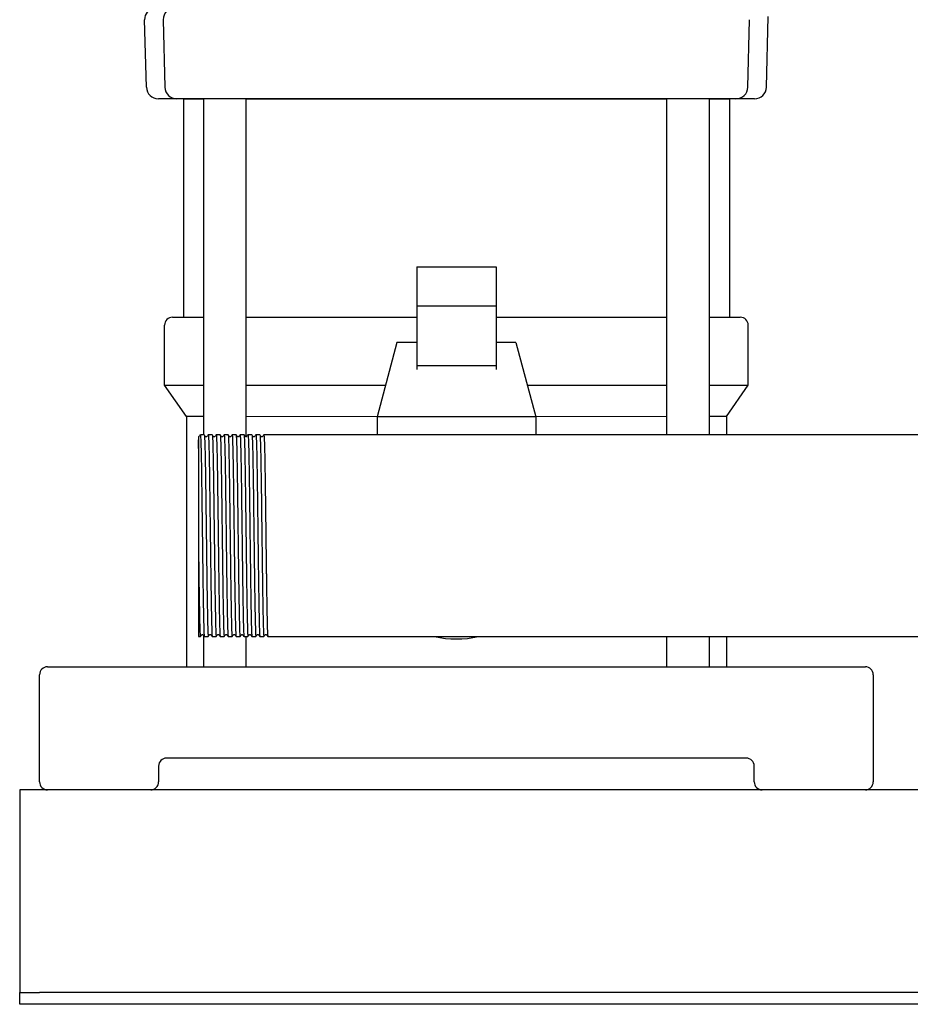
# Model space of a CAD drawing. Header units: millimetres. Extents: x 13 to 1368, y 14 to 860.
# Tile 1 of 7: x 13 to 237, y 14 to 262. Entities that reach past the tile are written whole.
import ezdxf

# ---------------------------------------------------------------- set-up
doc = ezdxf.new("R2010")
doc.units = ezdxf.units.MM

msp = doc.modelspace()

# ---------------------------------------------------------------- linework, layer by layer
at = {"color": 7, "linetype": 'Continuous', "lineweight": 25}
for p, q in [((44.78, 244.71), (44.33, 261.71)), ((49, 261.71), (49.44, 244.71)), ((196.27, 244.71), (196.71, 261.71)), ((200.93, 244.71), (201.4, 262.48)), ((53.41, 241.79), (47.78, 241.79)), ((53.64, 241.79), (53.06, 241.79)), ((54.11, 241.79), (54.11, 186.79)), ((54.11, 241.79), (59.14, 241.79)), ((59.14, 241.79), (59.14, 157.19)), ((69.9, 156.69), (69.9, 241.79)), ((69.9, 241.79), (175.81, 241.79)), ((175.81, 241.79), (175.81, 157.19)), ((193.27, 241.79), (183.92, 241.79)), ((186.57, 157.19), (186.57, 241.79)), ((186.57, 241.79), (191.61, 241.79)), ((191.61, 241.79), (191.61, 186.79)), ((191.78, 241.79), (191.77, 241.79)), ((197.93, 241.79), (192.3, 241.79)), ((192.65, 241.79), (192.3, 241.79)), ((193.27, 241.79), (192.65, 241.79)), ((112.86, 199.48), (132.86, 199.48)), ((112.86, 199.48), (112.86, 189.59)), ((132.86, 199.48), (132.86, 189.59)), ((132.86, 189.59), (112.86, 189.59)), ((112.86, 189.59), (112.86, 174.57)), ((132.86, 189.59), (132.86, 174.57)), ((51.36, 186.79), (59.14, 186.79)), ((69.9, 186.79), (112.86, 186.79)), ((132.86, 186.79), (175.81, 186.79)), ((186.57, 186.79), (194.36, 186.79)), ((49.36, 169.65), (49.36, 184.79)), ((196.36, 169.65), (196.36, 184.79)), ((107.86, 180.44), (102.86, 161.69)), ((112.86, 180.44), (107.86, 180.44)), ((137.86, 180.44), (132.86, 180.44)), ((137.86, 180.44), (142.86, 161.69)), ((132.86, 174.57), (112.86, 174.57)), ((112.86, 174.57), (112.86, 173.63)), ((132.86, 174.57), (132.86, 173.63)), ((49.36, 169.65), (59.14, 169.65)), ((54.86, 161.79), (49.36, 169.65)), ((69.9, 169.65), (104.98, 169.65)), ((140.73, 169.65), (175.81, 169.65)), ((186.57, 169.65), (196.36, 169.65)), ((190.86, 161.79), (196.36, 169.65)), ((59.14, 161.79), (54.86, 161.79)), ((54.86, 161.79), (54.86, 98.79)), ((102.86, 161.69), (69.9, 161.79)), ((142.86, 161.69), (102.86, 161.69)), ((102.86, 161.69), (102.86, 157.19)), ((175.81, 161.79), (142.86, 161.69)), ((142.86, 161.69), (142.86, 157.19)), ((190.86, 161.79), (186.57, 161.79)), ((190.86, 161.79), (190.86, 157.19)), ((59.36, 157.19), (58.36, 157.19)), ((61.36, 157.19), (60.36, 157.19)), ((63.36, 157.19), (62.36, 157.19)), ((65.36, 157.19), (64.36, 157.19)), ((67.36, 157.19), (66.36, 157.19)), ((69.36, 157.19), (68.36, 157.19)), ((71.36, 157.19), (70.36, 157.19)), ((73.36, 157.19), (72.36, 157.19)), ((75.35, 157.19), (74.36, 157.19)), ((76.36, 157.19), (75.35, 157.19)), ((241.51, 157.19), (76.36, 157.19)), ((57.86, 131.67), (57.86, 106.39)), ((59.14, 106.67), (59.14, 98.79)), ((57.86, 106.39), (58.35, 106.39)), ((59.36, 106.39), (60.35, 106.39)), ((61.36, 106.39), (62.35, 106.39)), ((63.36, 106.39), (64.35, 106.39)), ((65.36, 106.39), (66.35, 106.39)), ((67.36, 106.39), (68.35, 106.39)), ((69.36, 106.39), (70.35, 106.39)), ((69.9, 98.79), (69.9, 106.39)), ((71.36, 106.39), (72.35, 106.39)), ((73.36, 106.39), (74.35, 106.39)), ((75.36, 106.39), (427.86, 106.39)), ((175.81, 106.39), (175.81, 98.79)), ((186.57, 98.79), (186.57, 106.39)), ((190.86, 106.39), (190.86, 98.79)), ((17.86, 69.79), (17.86, 96.79)), ((19.86, 98.79), (30.86, 98.79)), ((30.86, 98.79), (214.86, 98.79)), ((214.86, 98.79), (225.86, 98.79)), ((227.86, 96.79), (227.86, 69.79)), ((195.86, 75.79), (49.86, 75.79)), ((47.86, 73.79), (47.86, 69.79)), ((197.86, 69.79), (197.86, 73.79)), ((532.86, 67.79), (12.86, 67.79)), ((12.86, 67.79), (12.86, 62.79)), ((12.86, 62.79), (12.86, 18.79)), ((12.86, 18.79), (12.86, 16.79)), ((12.86, 13.79), (12.86, 16.79)), ((12.86, 16.79), (17.86, 16.79)), ((527.86, 16.79), (17.86, 16.79)), ((17.86, 13.79), (12.86, 13.79)), ((527.86, 13.79), (17.86, 13.79))]:
    msp.add_line(p, q, dxfattribs=at)
at = {"color": 7, "linetype": 'Continuous', "lineweight": 25, "flags": 128}
for points in [[(61.8, 241.79), (59.87, 241.79), (58.07, 241.79), (56.45, 241.79), (55.07, 241.79), (53.94, 241.79), (53.12, 241.79), (52.61, 241.79), (52.44, 241.79)], [(183.92, 241.79), (173.87, 241.79), (163.76, 241.79), (153.58, 241.79), (143.37, 241.79), (133.12, 241.79), (122.86, 241.79), (112.59, 241.79), (102.35, 241.79), (92.13, 241.79), (81.95, 241.79), (71.84, 241.79), (61.8, 241.79)]]:
    msp.add_lwpolyline(points, dxfattribs=at)
at = {"color": 7, "linetype": 'Continuous', "lineweight": 25}
for centre, radius, start, end in [((47.33, 261.79), 3, 103.3594, 181.5031), ((52, 261.79), 3, 90.0004, 181.5), ((47.78, 244.79), 3, 181.5, 270), ((52.44, 244.79), 3, 181.5, 270), ((193.27, 244.79), 3, 270, 358.5), ((197.93, 244.79), 3, 270, 358.5), ((51.36, 184.79), 2, 90, 180), ((194.36, 184.79), 2, 0, 90), ((122.86, 131.79), 26, 257.6671, 282.3329), ((19.86, 96.79), 2, 90, 180), ((225.86, 96.79), 2, 0, 90), ((49.86, 73.79), 2, 90, 180), ((195.86, 73.79), 2, 0, 90), ((19.86, 69.79), 2, 180, 270), ((45.86, 69.79), 2, 270, 0), ((199.86, 69.79), 2, 180, 270), ((225.86, 69.79), 2, 270, 0)]:
    msp.add_arc(centre, radius, start, end, dxfattribs=at)
for points, knots in [([(53.94, 241.79), (53.96, 241.79), (54.12, 241.79), (53.74, 241.79), (53.41, 241.79)], [0, 0, 0, 0, 0.120497, 1, 1, 1, 1]), ([(57.86, 153.73), (57.88, 154.49), (57.93, 156.01), (57.98, 156.84), (58.01, 156.68), (58.01, 156.74)], [0, 0, 0, 0, 0.4668609, 0.9315588, 1, 1, 1, 1]), ([(57.86, 156.64), (57.86, 156.61), (57.86, 156.54), (57.86, 155.97), (57.86, 155.07), (57.86, 154.18), (57.86, 153.73)], [0, 0, 0, 0, 0.2248683, 0.483345, 0.740483, 1, 1, 1, 1]), ([(58.35, 157.19), (58.3, 157.11), (58.18, 156.96), (58.07, 156.81), (58.01, 156.74)], [0, 0, 0, 0, 0.5, 1, 1, 1, 1]), ([(58.35, 157.19), (58.35, 157.16), (58.38, 157.35), (58.42, 156.8), (58.48, 155.43), (58.55, 153.04), (58.61, 149.87), (58.67, 145.99), (58.73, 141.57), (58.79, 136.78), (58.84, 133.46), (58.86, 131.79)], [0, 0, 0, 0, 0.010034, 0.133252, 0.257909, 0.381604, 0.504404, 0.628964, 0.753042, 0.875633, 1, 1, 1, 1]), ([(59.7, 156.74), (59.64, 156.81), (59.53, 156.96), (59.42, 157.11), (59.36, 157.19)], [0, 0, 0, 0, 0.5, 1, 1, 1, 1]), ([(59.36, 157.19), (59.38, 157.06), (59.42, 156.88), (59.48, 155.39), (59.54, 153.05), (59.6, 149.87), (59.67, 145.99), (59.73, 141.57), (59.79, 136.78), (59.83, 133.46), (59.85, 131.79)], [0, 0, 0, 0, 0.115499, 0.24271, 0.368937, 0.494253, 0.621365, 0.747984, 0.873086, 1, 1, 1, 1]), ([(60.01, 156.74), (59.96, 156.7), (59.86, 156.63), (59.75, 156.7), (59.7, 156.74)], [0, 0, 0, 0, 0.5, 1, 1, 1, 1]), ([(60.35, 157.19), (60.3, 157.11), (60.18, 156.96), (60.07, 156.81), (60.01, 156.74)], [0, 0, 0, 0, 0.5, 1, 1, 1, 1]), ([(60.35, 157.19), (60.35, 157.16), (60.38, 157.35), (60.42, 156.8), (60.48, 155.43), (60.55, 153.04), (60.61, 149.87), (60.67, 145.99), (60.73, 141.57), (60.79, 136.78), (60.84, 133.46), (60.86, 131.79)], [0, 0, 0, 0, 0.010039, 0.133256, 0.257913, 0.381607, 0.504407, 0.628966, 0.753043, 0.875634, 1, 1, 1, 1]), ([(61.7, 156.74), (61.64, 156.81), (61.53, 156.96), (61.42, 157.11), (61.36, 157.19)], [0, 0, 0, 0, 0.5, 1, 1, 1, 1]), ([(61.36, 157.19), (61.38, 157.06), (61.42, 156.88), (61.48, 155.39), (61.54, 153.05), (61.6, 149.87), (61.67, 145.99), (61.73, 141.57), (61.79, 136.78), (61.83, 133.46), (61.85, 131.79)], [0, 0, 0, 0, 0.115492, 0.242704, 0.368933, 0.494249, 0.621362, 0.747982, 0.873085, 1, 1, 1, 1]), ([(62.01, 156.74), (61.96, 156.7), (61.86, 156.63), (61.75, 156.7), (61.7, 156.74)], [0, 0, 0, 0, 0.5, 1, 1, 1, 1]), ([(62.35, 157.19), (62.3, 157.11), (62.18, 156.96), (62.07, 156.81), (62.01, 156.74)], [0, 0, 0, 0, 0.5, 1, 1, 1, 1]), ([(62.35, 157.19), (62.35, 157.16), (62.38, 157.35), (62.42, 156.8), (62.48, 155.43), (62.55, 153.04), (62.61, 149.87), (62.67, 145.99), (62.73, 141.57), (62.79, 136.78), (62.84, 133.46), (62.86, 131.79)], [0, 0, 0, 0, 0.010054, 0.13327, 0.257924, 0.381616, 0.504414, 0.628972, 0.753047, 0.875636, 1, 1, 1, 1]), ([(63.7, 156.74), (63.64, 156.81), (63.53, 156.96), (63.42, 157.11), (63.36, 157.19)], [0, 0, 0, 0, 0.5, 1, 1, 1, 1]), ([(63.36, 157.19), (63.38, 157.06), (63.42, 156.88), (63.48, 155.39), (63.54, 153.05), (63.6, 149.87), (63.67, 145.99), (63.73, 141.57), (63.79, 136.78), (63.83, 133.46), (63.85, 131.79)], [0, 0, 0, 0, 0.115478, 0.242692, 0.368923, 0.494241, 0.621356, 0.747978, 0.873083, 1, 1, 1, 1]), ([(64.01, 156.74), (63.96, 156.7), (63.86, 156.63), (63.75, 156.7), (63.7, 156.74)], [0, 0, 0, 0, 0.5, 1, 1, 1, 1]), ([(64.35, 157.19), (64.3, 157.11), (64.18, 156.96), (64.07, 156.81), (64.01, 156.74)], [0, 0, 0, 0, 0.5, 1, 1, 1, 1]), ([(64.35, 157.19), (64.35, 157.16), (64.38, 157.35), (64.42, 156.8), (64.48, 155.43), (64.55, 153.04), (64.61, 149.87), (64.67, 145.99), (64.73, 141.57), (64.79, 136.78), (64.84, 133.46), (64.86, 131.79)], [0, 0, 0, 0, 0.010016, 0.133237, 0.257896, 0.381593, 0.504395, 0.628958, 0.753038, 0.875631, 1, 1, 1, 1]), ([(65.7, 156.74), (65.64, 156.81), (65.53, 156.96), (65.42, 157.11), (65.36, 157.19)], [0, 0, 0, 0, 0.5, 1, 1, 1, 1]), ([(65.36, 157.19), (65.38, 157.06), (65.42, 156.88), (65.48, 155.39), (65.54, 153.05), (65.6, 149.87), (65.67, 145.99), (65.73, 141.57), (65.79, 136.78), (65.83, 133.46), (65.85, 131.79)], [0, 0, 0, 0, 0.1155064, 0.2427157, 0.3689426, 0.4942574, 0.6213678, 0.7479858, 0.873087, 1, 1, 1, 1]), ([(66.01, 156.74), (65.96, 156.7), (65.86, 156.63), (65.75, 156.7), (65.7, 156.74)], [0, 0, 0, 0, 0.5000001, 1, 1, 1, 1]), ([(66.35, 157.19), (66.3, 157.11), (66.18, 156.96), (66.07, 156.81), (66.01, 156.74)], [0, 0, 0, 0, 0.5000004, 1, 1, 1, 1]), ([(66.35, 157.19), (66.35, 157.16), (66.38, 157.35), (66.42, 156.8), (66.48, 155.43), (66.55, 153.04), (66.61, 149.87), (66.67, 145.99), (66.73, 141.57), (66.79, 136.78), (66.84, 133.46), (66.86, 131.79)], [0, 0, 0, 0, 0.010033, 0.133252, 0.257909, 0.381603, 0.504404, 0.628964, 0.753042, 0.875633, 1, 1, 1, 1]), ([(67.7, 156.74), (67.64, 156.81), (67.53, 156.96), (67.42, 157.11), (67.36, 157.19)], [0, 0, 0, 0, 0.5, 1, 1, 1, 1]), ([(67.36, 157.19), (67.38, 157.06), (67.42, 156.88), (67.48, 155.39), (67.54, 153.05), (67.6, 149.87), (67.67, 145.99), (67.73, 141.57), (67.79, 136.78), (67.83, 133.46), (67.85, 131.79)], [0, 0, 0, 0, 0.115499, 0.242709, 0.368937, 0.494253, 0.621365, 0.747984, 0.873086, 1, 1, 1, 1]), ([(68.01, 156.74), (67.96, 156.7), (67.86, 156.63), (67.75, 156.7), (67.7, 156.74)], [0, 0, 0, 0, 0.5000001, 1, 1, 1, 1]), ([(68.35, 157.19), (68.3, 157.11), (68.18, 156.96), (68.07, 156.81), (68.01, 156.74)], [0, 0, 0, 0, 0.5, 1, 1, 1, 1]), ([(68.35, 157.19), (68.35, 157.16), (68.38, 157.35), (68.42, 156.8), (68.48, 155.43), (68.55, 153.04), (68.61, 149.87), (68.67, 145.99), (68.73, 141.57), (68.79, 136.78), (68.84, 133.46), (68.86, 131.79)], [0, 0, 0, 0, 0.010038, 0.133256, 0.257912, 0.381606, 0.504406, 0.628966, 0.753043, 0.875634, 1, 1, 1, 1]), ([(69.7, 156.74), (69.64, 156.81), (69.53, 156.96), (69.42, 157.11), (69.36, 157.19)], [0, 0, 0, 0, 0.5, 1, 1, 1, 1]), ([(69.36, 157.19), (69.38, 157.06), (69.42, 156.88), (69.48, 155.39), (69.54, 153.05), (69.6, 149.87), (69.67, 145.99), (69.73, 141.57), (69.79, 136.78), (69.83, 133.46), (69.85, 131.79)], [0, 0, 0, 0, 0.115489, 0.242701, 0.368931, 0.494248, 0.621361, 0.747981, 0.873085, 1, 1, 1, 1]), ([(70.01, 156.74), (69.96, 156.7), (69.86, 156.63), (69.75, 156.7), (69.7, 156.74)], [0, 0, 0, 0, 0.5, 1, 1, 1, 1]), ([(70.35, 157.19), (70.3, 157.11), (70.18, 156.96), (70.07, 156.81), (70.01, 156.74)], [0, 0, 0, 0, 0.5, 1, 1, 1, 1]), ([(70.35, 157.19), (70.35, 157.16), (70.38, 157.35), (70.42, 156.8), (70.48, 155.43), (70.55, 153.04), (70.61, 149.87), (70.67, 145.99), (70.73, 141.57), (70.79, 136.78), (70.84, 133.46), (70.86, 131.79)], [0, 0, 0, 0, 0.010053, 0.133269, 0.257923, 0.381615, 0.504414, 0.628971, 0.753047, 0.875636, 1, 1, 1, 1]), ([(71.7, 156.74), (71.64, 156.81), (71.53, 156.96), (71.42, 157.11), (71.36, 157.19)], [0, 0, 0, 0, 0.5, 1, 1, 1, 1]), ([(71.36, 157.19), (71.38, 157.06), (71.42, 156.88), (71.48, 155.39), (71.54, 153.05), (71.6, 149.87), (71.67, 145.99), (71.73, 141.57), (71.79, 136.78), (71.83, 133.46), (71.85, 131.79)], [0, 0, 0, 0, 0.115519, 0.242727, 0.368952, 0.494265, 0.621373, 0.74799, 0.873089, 1, 1, 1, 1]), ([(72.01, 156.74), (71.96, 156.7), (71.86, 156.63), (71.75, 156.7), (71.7, 156.74)], [0, 0, 0, 0, 0.5, 1, 1, 1, 1]), ([(72.35, 157.19), (72.3, 157.11), (72.18, 156.96), (72.07, 156.81), (72.01, 156.74)], [0, 0, 0, 0, 0.5, 1, 1, 1, 1]), ([(72.35, 157.19), (72.35, 157.16), (72.38, 157.35), (72.42, 156.8), (72.48, 155.43), (72.55, 153.04), (72.61, 149.87), (72.67, 145.99), (72.73, 141.57), (72.79, 136.78), (72.84, 133.46), (72.86, 131.79)], [0, 0, 0, 0, 0.010015, 0.133236, 0.257895, 0.381592, 0.504395, 0.628957, 0.753037, 0.875631, 1, 1, 1, 1]), ([(73.7, 156.74), (73.64, 156.81), (73.53, 156.96), (73.42, 157.11), (73.36, 157.19)], [0, 0, 0, 0, 0.5, 1, 1, 1, 1]), ([(73.36, 157.19), (73.38, 157.06), (73.42, 156.88), (73.48, 155.39), (73.54, 153.05), (73.6, 149.87), (73.67, 145.99), (73.73, 141.57), (73.79, 136.78), (73.83, 133.46), (73.85, 131.79)], [0, 0, 0, 0, 0.1155039, 0.2427136, 0.3689408, 0.494256, 0.6213667, 0.7479851, 0.8730866, 1, 1, 1, 1]), ([(74.01, 156.74), (73.96, 156.7), (73.86, 156.63), (73.75, 156.7), (73.7, 156.74)], [0, 0, 0, 0, 0.5, 1, 1, 1, 1]), ([(74.35, 157.19), (74.3, 157.11), (74.18, 156.96), (74.07, 156.81), (74.01, 156.74)], [0, 0, 0, 0, 0.5, 1, 1, 1, 1]), ([(74.35, 157.19), (74.35, 157.16), (74.38, 157.35), (74.42, 156.8), (74.48, 155.43), (74.55, 153.04), (74.61, 149.87), (74.67, 145.99), (74.73, 141.57), (74.79, 136.78), (74.84, 133.46), (74.86, 131.79)], [0, 0, 0, 0, 0.0100324, 0.133251, 0.2579083, 0.3816027, 0.5044035, 0.6289639, 0.7530417, 0.8756331, 1, 1, 1, 1]), ([(57.86, 153.73), (57.86, 153.65), (57.86, 153.5), (57.86, 153.26), (57.86, 153.02), (57.86, 152.76), (57.86, 152.5), (57.86, 152.24), (57.86, 151.75), (57.86, 150.97), (57.86, 149.89), (57.86, 148.68), (57.86, 147.23), (57.86, 145.82), (57.86, 144.36), (57.86, 143.07), (57.86, 141.55), (57.86, 140), (57.86, 138.82), (57.86, 138.03), (57.86, 137.63), (57.86, 137.15), (57.86, 136.6), (57.86, 135.97), (57.86, 135.26), (57.86, 134.48), (57.86, 133.61), (57.86, 132.67), (57.86, 132.02), (57.86, 131.67)], [0, 0, 0, 0, 0.0181341, 0.0361825, 0.0541421, 0.0720099, 0.089783, 0.1074585, 0.1250362, 0.1845573, 0.2499748, 0.3058191, 0.3749166, 0.4622622, 0.4998257, 0.5665801, 0.6247953, 0.6867932, 0.7497836, 0.7623231, 0.7775974, 0.7956227, 0.8164161, 0.839994, 0.8663709, 0.895558, 0.9275611, 0.9623787, 1, 1, 1, 1]), ([(57.86, 131.67), (57.88, 130.01), (57.92, 126.7), (57.98, 121.92), (58.04, 117.51), (58.11, 113.65), (58.17, 110.5), (58.23, 108.13), (58.29, 106.77), (58.34, 106.23), (58.36, 106.41), (58.36, 106.39)], [0, 0, 0, 0, 0.1245189, 0.2472761, 0.3715653, 0.496292, 0.6192439, 0.7431492, 0.8679829, 0.9913477, 1, 1, 1, 1]), ([(58.86, 131.79), (58.88, 130.11), (58.9, 128.44), (58.93, 126), (58.94, 125.19), (58.96, 124.02), (58.96, 123.63), (58.97, 122.86), (58.98, 122.47), (59, 120.56), (59.02, 119.08), (59.07, 116.29), (59.09, 114.99), (59.12, 113.22), (59.13, 112.67), (59.15, 111.62), (59.16, 111.14), (59.19, 109.76), (59.21, 108.97), (59.25, 107.69), (59.27, 107.2), (59.32, 106.55), (59.34, 106.39), (59.36, 106.39)], [0, 0, 0, 0, 0.125, 0.125, 0.1875, 0.1875, 0.21875, 0.21875, 0.25, 0.25, 0.375, 0.375, 0.5, 0.5, 0.5625, 0.5625, 0.625, 0.625, 0.75, 0.75, 0.875, 0.875, 1, 1, 1, 1]), ([(59.85, 131.79), (59.88, 130.12), (59.92, 126.8), (59.98, 122.01), (60.04, 117.59), (60.11, 113.71), (60.17, 110.54), (60.23, 108.16), (60.29, 106.78), (60.34, 106.23), (60.36, 106.42), (60.36, 106.39)], [0, 0, 0, 0, 0.124366, 0.246957, 0.371034, 0.495593, 0.618394, 0.742087, 0.866744, 0.989962, 1, 1, 1, 1]), ([(60.86, 131.79), (60.88, 130.11), (60.9, 128.44), (60.93, 126), (60.94, 125.19), (60.96, 124.02), (60.96, 123.63), (60.97, 122.86), (60.98, 122.47), (61, 120.56), (61.02, 119.08), (61.07, 116.29), (61.09, 114.99), (61.12, 113.22), (61.13, 112.67), (61.15, 111.62), (61.16, 111.14), (61.19, 109.76), (61.21, 108.97), (61.25, 107.69), (61.27, 107.2), (61.32, 106.55), (61.34, 106.39), (61.36, 106.39)], [0, 0, 0, 0, 0.125, 0.125, 0.1875, 0.1875, 0.21875, 0.21875, 0.25, 0.25, 0.375, 0.375, 0.5, 0.5, 0.5625, 0.5625, 0.625, 0.625, 0.75, 0.75, 0.875, 0.875, 1, 1, 1, 1]), ([(61.85, 131.79), (61.88, 130.12), (61.92, 126.8), (61.98, 122.01), (62.04, 117.59), (62.11, 113.71), (62.17, 110.54), (62.23, 108.16), (62.29, 106.78), (62.34, 106.23), (62.36, 106.42), (62.36, 106.39)], [0, 0, 0, 0, 0.124364, 0.246953, 0.371028, 0.495586, 0.618384, 0.742076, 0.866731, 0.989947, 1, 1, 1, 1]), ([(62.86, 131.79), (62.88, 130.11), (62.9, 128.44), (62.93, 126), (62.94, 125.19), (62.96, 124.02), (62.96, 123.63), (62.97, 122.86), (62.98, 122.47), (63, 120.56), (63.02, 119.08), (63.07, 116.29), (63.09, 114.99), (63.12, 113.22), (63.13, 112.67), (63.15, 111.62), (63.16, 111.14), (63.19, 109.76), (63.21, 108.97), (63.25, 107.69), (63.27, 107.2), (63.32, 106.55), (63.34, 106.39), (63.36, 106.39)], [0, 0, 0, 0, 0.125, 0.125, 0.1875, 0.1875, 0.21875, 0.21875, 0.25, 0.25, 0.375, 0.375, 0.5, 0.5, 0.5625, 0.5625, 0.625, 0.625, 0.75, 0.75, 0.875, 0.875, 1, 1, 1, 1]), ([(63.85, 131.79), (63.88, 130.12), (63.92, 126.8), (63.98, 122.01), (64.04, 117.59), (64.11, 113.71), (64.17, 110.54), (64.23, 108.16), (64.29, 106.78), (64.34, 106.23), (64.36, 106.42), (64.36, 106.39)], [0, 0, 0, 0, 0.124368, 0.246961, 0.371041, 0.495602, 0.618405, 0.742101, 0.866759, 0.989979, 1, 1, 1, 1]), ([(64.86, 131.79), (64.88, 130.11), (64.9, 128.44), (64.93, 126), (64.94, 125.19), (64.96, 124.02), (64.96, 123.63), (64.97, 122.86), (64.98, 122.47), (65, 120.56), (65.02, 119.08), (65.07, 116.29), (65.09, 114.99), (65.12, 113.22), (65.13, 112.67), (65.15, 111.62), (65.16, 111.14), (65.19, 109.76), (65.21, 108.97), (65.25, 107.69), (65.27, 107.2), (65.32, 106.55), (65.34, 106.39), (65.36, 106.39)], [0, 0, 0, 0, 0.125, 0.125, 0.1875, 0.1875, 0.21875, 0.21875, 0.25, 0.25, 0.375, 0.375, 0.5, 0.5, 0.5625, 0.5625, 0.625, 0.625, 0.75, 0.75, 0.875, 0.875, 1, 1, 1, 1]), ([(65.85, 131.79), (65.88, 130.12), (65.92, 126.8), (65.98, 122.01), (66.04, 117.59), (66.11, 113.71), (66.17, 110.54), (66.23, 108.16), (66.29, 106.78), (66.34, 106.23), (66.36, 106.42), (66.36, 106.39)], [0, 0, 0, 0, 0.124366, 0.246957, 0.371035, 0.495595, 0.618395, 0.742089, 0.866746, 0.989964, 1, 1, 1, 1]), ([(66.86, 131.79), (66.88, 130.11), (66.9, 128.44), (66.93, 126), (66.94, 125.19), (66.96, 124.02), (66.96, 123.63), (66.97, 122.86), (66.98, 122.47), (67, 120.56), (67.02, 119.08), (67.07, 116.29), (67.09, 114.99), (67.12, 113.22), (67.13, 112.67), (67.15, 111.62), (67.16, 111.14), (67.19, 109.76), (67.21, 108.97), (67.25, 107.69), (67.27, 107.2), (67.32, 106.55), (67.34, 106.39), (67.36, 106.39)], [0, 0, 0, 0, 0.125, 0.125, 0.1875, 0.1875, 0.21875, 0.21875, 0.25, 0.25, 0.375, 0.375, 0.5, 0.5, 0.5625, 0.5625, 0.625, 0.625, 0.75, 0.75, 0.875, 0.875, 1, 1, 1, 1]), ([(67.85, 131.79), (67.88, 130.12), (67.92, 126.8), (67.98, 122.01), (68.04, 117.59), (68.11, 113.71), (68.17, 110.54), (68.23, 108.16), (68.29, 106.78), (68.34, 106.23), (68.36, 106.42), (68.36, 106.43)], [0, 0, 0, 0, 0.124366, 0.246956, 0.371033, 0.495592, 0.618392, 0.742086, 0.866742, 0.98996, 1, 1, 1, 1]), ([(68.86, 131.79), (68.88, 130.11), (68.9, 128.44), (68.93, 126), (68.94, 125.19), (68.96, 124.02), (68.96, 123.63), (68.97, 122.86), (68.98, 122.47), (69, 120.56), (69.02, 119.08), (69.07, 116.29), (69.09, 114.99), (69.12, 113.22), (69.13, 112.67), (69.15, 111.62), (69.16, 111.14), (69.19, 109.76), (69.21, 108.97), (69.25, 107.69), (69.27, 107.2), (69.32, 106.55), (69.34, 106.39), (69.36, 106.39)], [0, 0, 0, 0, 0.125, 0.125, 0.1875, 0.1875, 0.21875, 0.21875, 0.25, 0.25, 0.375, 0.375, 0.5, 0.5, 0.5625, 0.5625, 0.625, 0.625, 0.75, 0.75, 0.875, 0.875, 1, 1, 1, 1]), ([(69.85, 131.79), (69.88, 130.12), (69.92, 126.8), (69.98, 122.01), (70.04, 117.59), (70.11, 113.71), (70.17, 110.54), (70.23, 108.16), (70.29, 106.78), (70.34, 106.23), (70.36, 106.42), (70.36, 106.39)], [0, 0, 0, 0, 0.124364, 0.246952, 0.371027, 0.495584, 0.618382, 0.742074, 0.866728, 0.989944, 1, 1, 1, 1]), ([(70.86, 131.79), (70.88, 130.11), (70.9, 128.44), (70.93, 126), (70.94, 125.19), (70.96, 124.02), (70.96, 123.63), (70.97, 122.86), (70.98, 122.47), (71, 120.56), (71.02, 119.08), (71.07, 116.29), (71.09, 114.99), (71.12, 113.22), (71.13, 112.67), (71.15, 111.62), (71.16, 111.14), (71.19, 109.76), (71.21, 108.97), (71.25, 107.69), (71.27, 107.2), (71.32, 106.55), (71.34, 106.39), (71.36, 106.39)], [0, 0, 0, 0, 0.125, 0.125, 0.1875, 0.1875, 0.21875, 0.21875, 0.25, 0.25, 0.375, 0.375, 0.5, 0.5, 0.5625, 0.5625, 0.625, 0.625, 0.75, 0.75, 0.875, 0.875, 1, 1, 1, 1]), ([(71.85, 131.79), (71.88, 130.12), (71.92, 126.8), (71.98, 122.01), (72.04, 117.59), (72.11, 113.71), (72.17, 110.54), (72.23, 108.16), (72.29, 106.78), (72.34, 106.23), (72.36, 106.42), (72.36, 106.39)], [0, 0, 0, 0, 0.124368, 0.24696, 0.371039, 0.495601, 0.618402, 0.742098, 0.866756, 0.989976, 1, 1, 1, 1]), ([(72.86, 131.79), (72.88, 130.11), (72.9, 128.44), (72.93, 126), (72.94, 125.19), (72.96, 124.02), (72.96, 123.63), (72.97, 122.86), (72.98, 122.47), (73, 120.56), (73.02, 119.08), (73.07, 116.29), (73.09, 114.99), (73.12, 113.22), (73.13, 112.67), (73.15, 111.62), (73.16, 111.14), (73.19, 109.76), (73.21, 108.97), (73.25, 107.69), (73.27, 107.2), (73.32, 106.55), (73.34, 106.39), (73.36, 106.39)], [0, 0, 0, 0, 0.125, 0.125, 0.1875, 0.1875, 0.21875, 0.21875, 0.25, 0.25, 0.375, 0.375, 0.5, 0.5, 0.5625, 0.5625, 0.625, 0.625, 0.75, 0.75, 0.875, 0.875, 1, 1, 1, 1]), ([(73.85, 131.79), (73.88, 130.12), (73.92, 126.8), (73.98, 122.01), (74.04, 117.59), (74.11, 113.71), (74.17, 110.54), (74.23, 108.16), (74.29, 106.78), (74.34, 106.23), (74.36, 106.42), (74.36, 106.39)], [0, 0, 0, 0, 0.124366, 0.246957, 0.371034, 0.495594, 0.618394, 0.742088, 0.866745, 0.989963, 1, 1, 1, 1]), ([(74.86, 131.79), (74.88, 130.11), (74.9, 128.44), (74.93, 126), (74.94, 125.19), (74.96, 124.02), (74.96, 123.63), (74.97, 122.86), (74.98, 122.47), (75, 120.56), (75.02, 119.08), (75.07, 116.29), (75.09, 114.99), (75.12, 113.22), (75.13, 112.67), (75.15, 111.62), (75.16, 111.14), (75.19, 109.76), (75.21, 108.97), (75.25, 107.69), (75.27, 107.2), (75.32, 106.55), (75.34, 106.39), (75.36, 106.39)], [0, 0, 0, 0, 0.125, 0.125, 0.1875, 0.1875, 0.21875, 0.21875, 0.25, 0.25, 0.375, 0.375, 0.5, 0.5, 0.5625, 0.5625, 0.625, 0.625, 0.75, 0.75, 0.875, 0.875, 1, 1, 1, 1]), ([(58.36, 106.39), (58.42, 106.47), (58.53, 106.62), (58.64, 106.77), (58.7, 106.84)], [0, 0, 0, 0, 0.5, 1, 1, 1, 1]), ([(58.7, 106.84), (58.75, 106.88), (58.86, 106.95), (58.96, 106.88), (59.01, 106.84)], [0, 0, 0, 0, 0.4999997, 1, 1, 1, 1]), ([(59.01, 106.84), (59.07, 106.77), (59.18, 106.62), (59.3, 106.47), (59.35, 106.39)], [0, 0, 0, 0, 0.5, 1, 1, 1, 1]), ([(60.36, 106.39), (60.42, 106.47), (60.53, 106.62), (60.64, 106.77), (60.7, 106.84)], [0, 0, 0, 0, 0.5000004, 1, 1, 1, 1]), ([(60.7, 106.84), (60.75, 106.88), (60.86, 106.95), (60.96, 106.88), (61.01, 106.84)], [0, 0, 0, 0, 0.4999997, 1, 1, 1, 1]), ([(61.01, 106.84), (61.07, 106.77), (61.18, 106.62), (61.3, 106.47), (61.35, 106.39)], [0, 0, 0, 0, 0.5, 1, 1, 1, 1]), ([(62.36, 106.39), (62.42, 106.47), (62.53, 106.62), (62.64, 106.77), (62.7, 106.84)], [0, 0, 0, 0, 0.5, 1, 1, 1, 1]), ([(62.7, 106.84), (62.75, 106.88), (62.86, 106.95), (62.96, 106.88), (63.01, 106.84)], [0, 0, 0, 0, 0.5, 1, 1, 1, 1]), ([(63.01, 106.84), (63.07, 106.77), (63.18, 106.62), (63.3, 106.47), (63.35, 106.39)], [0, 0, 0, 0, 0.5, 1, 1, 1, 1]), ([(64.36, 106.39), (64.42, 106.47), (64.53, 106.62), (64.64, 106.77), (64.7, 106.84)], [0, 0, 0, 0, 0.5, 1, 1, 1, 1]), ([(64.7, 106.84), (64.75, 106.88), (64.86, 106.95), (64.96, 106.88), (65.01, 106.84)], [0, 0, 0, 0, 0.5, 1, 1, 1, 1]), ([(65.01, 106.84), (65.07, 106.77), (65.18, 106.62), (65.3, 106.47), (65.35, 106.39)], [0, 0, 0, 0, 0.5, 1, 1, 1, 1]), ([(66.36, 106.39), (66.42, 106.47), (66.53, 106.62), (66.64, 106.77), (66.7, 106.84)], [0, 0, 0, 0, 0.5, 1, 1, 1, 1]), ([(66.7, 106.84), (66.75, 106.88), (66.86, 106.95), (66.96, 106.88), (67.01, 106.84)], [0, 0, 0, 0, 0.5, 1, 1, 1, 1]), ([(67.01, 106.84), (67.07, 106.77), (67.18, 106.62), (67.3, 106.47), (67.35, 106.39)], [0, 0, 0, 0, 0.5, 1, 1, 1, 1]), ([(68.35, 106.39), (68.42, 106.47), (68.53, 106.62), (68.64, 106.77), (68.7, 106.84)], [0, 0, 0, 0, 0.5, 1, 1, 1, 1]), ([(68.7, 106.84), (68.75, 106.88), (68.86, 106.95), (68.96, 106.88), (69.01, 106.84)], [0, 0, 0, 0, 0.5, 1, 1, 1, 1]), ([(69.01, 106.84), (69.07, 106.77), (69.18, 106.62), (69.3, 106.47), (69.35, 106.39)], [0, 0, 0, 0, 0.5, 1, 1, 1, 1]), ([(70.36, 106.39), (70.42, 106.47), (70.53, 106.62), (70.64, 106.77), (70.7, 106.84)], [0, 0, 0, 0, 0.5, 1, 1, 1, 1]), ([(70.7, 106.84), (70.75, 106.88), (70.86, 106.95), (70.96, 106.88), (71.01, 106.84)], [0, 0, 0, 0, 0.5, 1, 1, 1, 1]), ([(71.01, 106.84), (71.07, 106.77), (71.18, 106.62), (71.3, 106.47), (71.35, 106.39)], [0, 0, 0, 0, 0.5, 1, 1, 1, 1]), ([(72.36, 106.39), (72.42, 106.47), (72.53, 106.62), (72.64, 106.77), (72.7, 106.84)], [0, 0, 0, 0, 0.5, 1, 1, 1, 1]), ([(72.7, 106.84), (72.75, 106.88), (72.86, 106.95), (72.96, 106.88), (73.01, 106.84)], [0, 0, 0, 0, 0.5, 1, 1, 1, 1]), ([(73.01, 106.84), (73.07, 106.77), (73.18, 106.62), (73.3, 106.47), (73.35, 106.39)], [0, 0, 0, 0, 0.5, 1, 1, 1, 1]), ([(74.36, 106.39), (74.42, 106.47), (74.53, 106.62), (74.64, 106.77), (74.7, 106.84)], [0, 0, 0, 0, 0.5, 1, 1, 1, 1]), ([(74.7, 106.84), (74.75, 106.88), (74.86, 106.95), (74.96, 106.88), (75.01, 106.84)], [0, 0, 0, 0, 0.5, 1, 1, 1, 1]), ([(75.01, 106.84), (75.07, 106.77), (75.18, 106.62), (75.3, 106.47), (75.35, 106.39)], [0, 0, 0, 0, 0.5, 1, 1, 1, 1])]:
    msp.add_open_spline(points, degree=3, knots=knots, dxfattribs=at)

doc.saveas('drawing.dxf')
